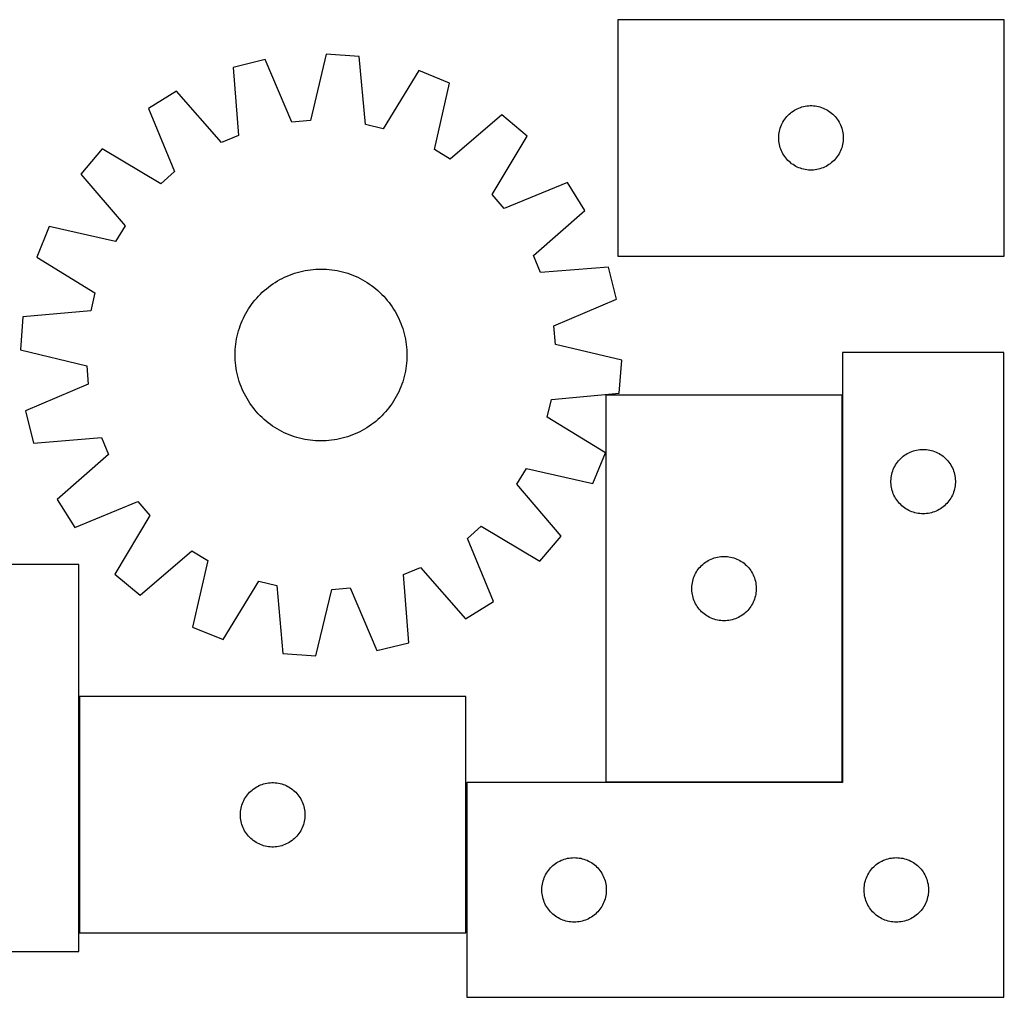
# Model space of a CAD drawing. Header units: millimetres. Extents: x 7 to 1489, y 7 to 462.
# Tile 4 of 5: x 724 to 1182, y 7 to 462. Entities that reach past the tile are written whole.
import ezdxf

# ---------------------------------------------------------------- set-up
doc = ezdxf.new("R2010")
doc.units = ezdxf.units.MM
doc.layers.add('COMMON', color=5, linetype='CONTINUOUS', true_color=0x0000ff)
doc.layers.add('CUT', color=7, linetype='CONTINUOUS', true_color=0x000000)

msp = doc.modelspace()

# ---------------------------------------------------------------- linework, layer by layer
at = {"layer": 'COMMON'}
for p, q in [((1107.117527, 106.908261), (1107.117527, 286.908261)), ((751.782929, 146.635077), (751.782929, 36.635077)), ((997.017526, 106.80826), (1107.017526, 106.80826))]:
    msp.add_line(p, q, dxfattribs=at)
at = {"layer": 'CUT'}
for p, q in [((1182.498178, 461.647768), (1002.498178, 461.647768)), ((1002.498178, 461.647768), (1002.498178, 351.647768)), ((1182.498178, 351.647768), (1182.498178, 461.647768)), ((866.817665, 445.579657), (859.425895, 414.68732)), ((882.163561, 444.468788), (866.817665, 445.579657)), ((838.381409, 443.16198), (823.443317, 439.476337)), ((850.882374, 413.960942), (838.381409, 443.16198)), ((885.029068, 412.833939), (882.163561, 444.468788)), ((823.443317, 439.476337), (825.959583, 407.811796)), ((909.955151, 437.980849), (893.378902, 410.884673)), ((924.206687, 432.182206), (909.955151, 437.980849)), ((917.156241, 401.210187), (924.206687, 432.182206)), ((797.145934, 428.389703), (784.07789, 420.268325)), ((818.058675, 404.480877), (797.145934, 428.389703)), ((784.07789, 420.268325), (796.255883, 390.931126)), ((948.633176, 417.423736), (924.495049, 396.776084)), ((960.395314, 407.504933), (948.633176, 417.423736)), ((1081.755895, 417.11693), (1082.309078, 417.656049)), ((1082.309078, 417.656049), (1082.88928, 418.165975)), ((1082.88928, 418.165975), (1083.494964, 418.645357)), ((1083.494964, 418.645357), (1084.124522, 419.092923)), ((1084.124522, 419.092923), (1084.776286, 419.507488)), ((1084.776286, 419.507488), (1085.448527, 419.88795)), ((1085.448527, 419.88795), (1086.139462, 420.233302)), ((1086.139462, 420.233302), (1086.84726, 420.542628)), ((1086.84726, 420.542628), (1087.570042, 420.815107)), ((1087.570042, 420.815107), (1088.305894, 421.050016)), ((1088.305894, 421.050016), (1089.052862, 421.246734)), ((1089.052862, 421.246734), (1089.808967, 421.404737)), ((1089.808967, 421.404737), (1090.572203, 421.523608)), ((1090.572203, 421.523608), (1091.340546, 421.603031)), ((1091.340546, 421.603031), (1092.111959, 421.642795)), ((1092.111959, 421.642795), (1092.884397, 421.642795)), ((1092.884397, 421.642795), (1093.65581, 421.603031)), ((1093.65581, 421.603031), (1094.424153, 421.523608)), ((1094.424153, 421.523608), (1095.18739, 421.404737)), ((1095.18739, 421.404737), (1095.943494, 421.246734)), ((1095.943494, 421.246734), (1096.690463, 421.050016)), ((1096.690463, 421.050016), (1097.426314, 420.815107)), ((1097.426314, 420.815107), (1098.149097, 420.542628)), ((1098.149097, 420.542628), (1098.856894, 420.233302)), ((1098.856894, 420.233302), (1099.547829, 419.88795)), ((1099.547829, 419.88795), (1100.22007, 419.507488)), ((1100.22007, 419.507488), (1100.871834, 419.092923)), ((1100.871834, 419.092923), (1101.501392, 418.645357)), ((1101.501392, 418.645357), (1102.107076, 418.165975)), ((1102.107076, 418.165975), (1102.687278, 417.656049)), ((1102.687278, 417.656049), (1103.240461, 417.11693)), ((859.425895, 414.68732), (850.882374, 413.960942)), ((893.378902, 410.884673), (885.029068, 412.833939)), ((1078.462426, 411.939049), (1078.753425, 412.654577)), ((1078.753425, 412.654577), (1079.080872, 413.354175)), ((1079.080872, 413.354175), (1079.4439, 414.035989)), ((1079.4439, 414.035989), (1079.841545, 414.698211)), ((1079.841545, 414.698211), (1080.272753, 415.339085)), ((1080.272753, 415.339085), (1080.736381, 415.95691)), ((1080.736381, 415.95691), (1081.231199, 416.55005)), ((1081.231199, 416.55005), (1081.755895, 417.11693)), ((1103.240461, 417.11693), (1103.765157, 416.55005)), ((1103.765157, 416.55005), (1104.259975, 415.95691)), ((1104.259975, 415.95691), (1104.723603, 415.339085)), ((1104.723603, 415.339085), (1105.154812, 414.698211)), ((1105.154812, 414.698211), (1105.552457, 414.035989)), ((1105.552457, 414.035989), (1105.915484, 413.354175)), ((1105.915484, 413.354175), (1106.242932, 412.654577)), ((1106.242932, 412.654577), (1106.53393, 411.939049)), ((1077.518067, 407.419949), (1077.57768, 408.190083)), ((1077.57768, 408.190083), (1077.67686, 408.956127)), ((1077.67686, 408.956127), (1077.815343, 409.716049)), ((1077.815343, 409.716049), (1077.992762, 410.467835)), ((1077.992762, 410.467835), (1078.208647, 411.209491)), ((1078.208647, 411.209491), (1078.462426, 411.939049)), ((1106.53393, 411.939049), (1106.787709, 411.209491)), ((1106.787709, 411.209491), (1107.003594, 410.467835)), ((1107.003594, 410.467835), (1107.181013, 409.716049)), ((1107.181013, 409.716049), (1107.319497, 408.956127)), ((1107.319497, 408.956127), (1107.418676, 408.190083)), ((1107.418676, 408.190083), (1107.47829, 407.419949)), ((825.959583, 407.811796), (818.058675, 404.480877)), ((944.119061, 380.2275), (960.395314, 407.504933)), ((1077.498178, 406.647768), (1077.518067, 407.419949)), ((1077.518067, 405.875587), (1077.498178, 406.647768)), ((1077.57768, 405.105453), (1077.518067, 405.875587)), ((1077.67686, 404.339409), (1077.57768, 405.105453)), ((1077.815343, 403.579487), (1077.67686, 404.339409)), ((1077.992762, 402.827701), (1077.815343, 403.579487)), ((1107.181013, 403.579487), (1107.003594, 402.827701)), ((1107.319497, 404.339409), (1107.181013, 403.579487)), ((1107.418676, 405.105453), (1107.319497, 404.339409)), ((1107.47829, 405.875587), (1107.418676, 405.105453)), ((1107.47829, 407.419949), (1107.498178, 406.647768)), ((1107.498178, 406.647768), (1107.47829, 405.875587)), ((762.493551, 401.597971), (752.574747, 389.835833)), ((789.770984, 385.321718), (762.493551, 401.597971)), ((924.495049, 396.776084), (917.156241, 401.210187)), ((1078.208647, 402.086046), (1077.992762, 402.827701)), ((1078.462426, 401.356487), (1078.208647, 402.086046)), ((1078.753425, 400.64096), (1078.462426, 401.356487)), ((1079.080872, 399.941361), (1078.753425, 400.64096)), ((1079.4439, 399.259547), (1079.080872, 399.941361)), ((1079.841545, 398.597325), (1079.4439, 399.259547)), ((1105.552457, 399.259547), (1105.154812, 398.597325)), ((1105.915484, 399.941361), (1105.552457, 399.259547)), ((1106.242932, 400.64096), (1105.915484, 399.941361)), ((1106.53393, 401.356487), (1106.242932, 400.64096)), ((1106.787709, 402.086046), (1106.53393, 401.356487)), ((1107.003594, 402.827701), (1106.787709, 402.086046)), ((1080.272753, 397.956452), (1079.841545, 398.597325)), ((1080.736381, 397.338626), (1080.272753, 397.956452)), ((1081.231199, 396.745486), (1080.736381, 397.338626)), ((1081.755895, 396.178606), (1081.231199, 396.745486)), ((1082.309078, 395.639488), (1081.755895, 396.178606)), ((1082.88928, 395.129561), (1082.309078, 395.639488)), ((1083.494964, 394.650179), (1082.88928, 395.129561)), ((1084.124522, 394.202613), (1083.494964, 394.650179)), ((1101.501392, 394.650179), (1100.871834, 394.202613)), ((1102.107076, 395.129561), (1101.501392, 394.650179)), ((1102.687278, 395.639488), (1102.107076, 395.129561)), ((1103.240461, 396.178606), (1102.687278, 395.639488)), ((1103.765157, 396.745486), (1103.240461, 396.178606)), ((1104.259975, 397.338626), (1103.765157, 396.745486)), ((1104.723603, 397.956452), (1104.259975, 397.338626)), ((1105.154812, 398.597325), (1104.723603, 397.956452)), ((752.574747, 389.835833), (773.222399, 365.697706)), ((796.255883, 390.931126), (789.770984, 385.321718)), ((1084.776286, 393.788049), (1084.124522, 394.202613)), ((1085.448527, 393.407586), (1084.776286, 393.788049)), ((1086.139462, 393.062234), (1085.448527, 393.407586)), ((1086.84726, 392.752909), (1086.139462, 393.062234)), ((1087.570042, 392.48043), (1086.84726, 392.752909)), ((1088.305894, 392.24552), (1087.570042, 392.48043)), ((1089.052862, 392.048802), (1088.305894, 392.24552)), ((1089.808967, 391.890799), (1089.052862, 392.048802)), ((1090.572203, 391.771928), (1089.808967, 391.890799)), ((1091.340546, 391.692505), (1090.572203, 391.771928)), ((1092.111959, 391.652741), (1091.340546, 391.692505)), ((1092.884397, 391.652741), (1092.111959, 391.652741)), ((1093.65581, 391.692505), (1092.884397, 391.652741)), ((1094.424153, 391.771928), (1093.65581, 391.692505)), ((1095.18739, 391.890799), (1094.424153, 391.771928)), ((1095.943494, 392.048802), (1095.18739, 391.890799)), ((1096.690463, 392.24552), (1095.943494, 392.048802)), ((1097.426314, 392.48043), (1096.690463, 392.24552)), ((1098.149097, 392.752909), (1097.426314, 392.48043)), ((1098.856894, 393.062234), (1098.149097, 392.752909)), ((1099.547829, 393.407586), (1098.856894, 393.062234)), ((1100.22007, 393.788049), (1099.547829, 393.407586)), ((1100.871834, 394.202613), (1100.22007, 393.788049)), ((979.065668, 385.920593), (949.728469, 373.742601)), ((987.187047, 372.85255), (979.065668, 385.920593)), ((949.728469, 373.742601), (944.119061, 380.2275)), ((963.27822, 351.939808), (987.187047, 372.85255)), ((737.816277, 365.409344), (732.017635, 351.157807)), ((768.788296, 358.358898), (737.816277, 365.409344)), ((773.222399, 365.697706), (768.788296, 358.358898)), ((732.017635, 351.157807), (759.113811, 334.581559)), ((966.60914, 344.038901), (963.27822, 351.939808)), ((1002.498178, 351.647768), (1182.498178, 351.647768)), ((852.097235, 343.662274), (853.298852, 344.029867)), ((853.298852, 344.029867), (854.511422, 344.359534)), ((854.511422, 344.359534), (855.733749, 344.650951)), ((855.733749, 344.650951), (856.964626, 344.90383)), ((856.964626, 344.90383), (858.202839, 345.117922)), ((858.202839, 345.117922), (859.447166, 345.293014)), ((859.447166, 345.293014), (860.696379, 345.428935)), ((860.696379, 345.428935), (861.949245, 345.52555)), ((861.949245, 345.52555), (863.204527, 345.582764)), ((863.204527, 345.582764), (864.460987, 345.60052)), ((864.460987, 345.60052), (865.717384, 345.578802)), ((865.717384, 345.578802), (866.97248, 345.517629)), ((866.97248, 345.517629), (868.225035, 345.417064)), ((868.225035, 345.417064), (869.473813, 345.277204)), ((869.473813, 345.277204), (870.717581, 345.098188)), ((870.717581, 345.098188), (871.955113, 344.880193)), ((871.955113, 344.880193), (873.185187, 344.623433)), ((873.185187, 344.623433), (874.406588, 344.328163)), ((874.406588, 344.328163), (875.618113, 343.994673)), ((875.618113, 343.994673), (876.818564, 343.623293)), ((998.273681, 346.555166), (966.60914, 344.038901)), ((1001.959323, 331.617075), (998.273681, 346.555166)), ((841.966773, 338.719205), (843.018123, 339.407442)), ((843.018123, 339.407442), (844.090572, 340.062316)), ((844.090572, 340.062316), (845.183062, 340.68318)), ((845.183062, 340.68318), (846.294515, 341.269422)), ((846.294515, 341.269422), (847.423833, 341.820463)), ((847.423833, 341.820463), (848.569903, 342.335759)), ((848.569903, 342.335759), (849.731594, 342.814802)), ((849.731594, 342.814802), (850.907758, 343.25712)), ((850.907758, 343.25712), (852.097235, 343.662274)), ((876.818564, 343.623293), (878.006758, 343.214389)), ((878.006758, 343.214389), (879.181521, 342.768365)), ((879.181521, 342.768365), (880.341695, 342.28566)), ((880.341695, 342.28566), (881.486134, 341.766752)), ((881.486134, 341.766752), (882.61371, 341.212152)), ((882.61371, 341.212152), (883.723308, 340.622408)), ((883.723308, 340.622408), (884.813835, 339.998101)), ((884.813835, 339.998101), (885.884213, 339.339849)), ((885.884213, 339.339849), (886.933387, 338.6483)), ((836.158277, 333.929406), (837.062042, 334.802456)), ((837.062042, 334.802456), (837.992784, 335.646687)), ((837.992784, 335.646687), (838.949584, 336.461266)), ((838.949584, 336.461266), (839.931499, 337.24539)), ((839.931499, 337.24539), (840.93756, 337.998283)), ((840.93756, 337.998283), (841.966773, 338.719205)), ((886.933387, 338.6483), (887.960322, 337.924136)), ((887.960322, 337.924136), (888.964003, 337.168073)), ((888.964003, 337.168073), (889.94344, 336.380857)), ((889.94344, 336.380857), (890.897667, 335.563264)), ((890.897667, 335.563264), (891.825742, 334.716102)), ((891.825742, 334.716102), (892.726749, 333.840207)), ((759.113811, 334.581559), (757.164544, 326.231725)), ((832.074347, 329.162979), (832.83041, 330.16666)), ((832.83041, 330.16666), (833.617626, 331.146097)), ((833.617626, 331.146097), (834.435219, 332.100324)), ((834.435219, 332.100324), (835.282381, 333.028399)), ((835.282381, 333.028399), (836.158277, 333.929406)), ((892.726749, 333.840207), (893.599799, 332.936442)), ((893.599799, 332.936442), (894.44403, 332.0057)), ((894.44403, 332.0057), (895.258609, 331.048899)), ((895.258609, 331.048899), (896.042733, 330.066984)), ((896.042733, 330.066984), (896.795626, 329.060924)), ((972.758285, 319.11611), (1001.959323, 331.617075)), ((757.164544, 326.231725), (725.529696, 323.366218)), ((829.376076, 324.925965), (830.000382, 326.016492)), ((830.000382, 326.016492), (830.658635, 327.08687)), ((830.658635, 327.08687), (831.350184, 328.136044)), ((831.350184, 328.136044), (832.074347, 329.162979)), ((896.795626, 329.060924), (897.516548, 328.031711)), ((897.516548, 328.031711), (898.204785, 326.980361)), ((898.204785, 326.980361), (898.859659, 325.907912)), ((898.859659, 325.907912), (899.480523, 324.815422)), ((725.529696, 323.366218), (724.418826, 308.020322)), ((827.230119, 320.384178), (827.712823, 321.544352)), ((827.712823, 321.544352), (828.231732, 322.688791)), ((828.231732, 322.688791), (828.786331, 323.816367)), ((828.786331, 323.816367), (829.376076, 324.925965)), ((899.480523, 324.815422), (900.066765, 323.703969)), ((900.066765, 323.703969), (900.617806, 322.57465)), ((900.617806, 322.57465), (901.133102, 321.42858)), ((901.133102, 321.42858), (901.612145, 320.26689)), ((825.670321, 315.609245), (826.003811, 316.82077)), ((826.003811, 316.82077), (826.375191, 318.021221)), ((826.375191, 318.021221), (826.784095, 319.209415)), ((826.784095, 319.209415), (827.230119, 320.384178)), ((901.612145, 320.26689), (902.054463, 319.090726)), ((902.054463, 319.090726), (902.459617, 317.901248)), ((902.459617, 317.901248), (902.82721, 316.699632)), ((902.82721, 316.699632), (903.156877, 315.487061)), ((973.484663, 310.572589), (972.758285, 319.11611)), ((824.72128, 310.676469), (824.900296, 311.920238)), ((824.900296, 311.920238), (825.118291, 313.15777)), ((825.118291, 313.15777), (825.37505, 314.387843)), ((825.37505, 314.387843), (825.670321, 315.609245)), ((903.156877, 315.487061), (903.448294, 314.264735)), ((903.448294, 314.264735), (903.701173, 313.033857)), ((903.701173, 313.033857), (903.915265, 311.795644)), ((903.915265, 311.795644), (904.090357, 310.551317)), ((724.418826, 308.020322), (755.311163, 300.628552)), ((824.419682, 306.920041), (824.480854, 308.175137)), ((824.480854, 308.175137), (824.58142, 309.427692)), ((824.58142, 309.427692), (824.72128, 310.676469)), ((904.090357, 310.551317), (904.226278, 309.302105)), ((904.226278, 309.302105), (904.322893, 308.049239)), ((904.322893, 308.049239), (904.380107, 306.793957)), ((1004.377, 303.180819), (973.484663, 310.572589)), ((824.397963, 305.663644), (824.419682, 306.920041)), ((824.415719, 304.407184), (824.397963, 305.663644)), ((824.472933, 303.151902), (824.415719, 304.407184)), ((824.569548, 301.899036), (824.472933, 303.151902)), ((904.314972, 303.026004), (904.214407, 301.773449)), ((904.376145, 304.281099), (904.314972, 303.026004)), ((904.397864, 305.537497), (904.376145, 304.281099)), ((904.380107, 306.793957), (904.397864, 305.537497)), ((1003.266131, 287.834923), (1004.377, 303.180819)), ((1182.217527, 306.70826), (1107.217527, 306.70826)), ((1107.217527, 306.70826), (1107.217527, 106.70826)), ((1182.217527, 6.70826), (1182.217527, 306.70826)), ((755.311163, 300.628552), (756.037541, 292.085031)), ((824.705469, 300.649823), (824.569548, 301.899036)), ((824.880562, 299.405496), (824.705469, 300.649823)), ((825.094653, 298.167283), (824.880562, 299.405496)), ((825.347532, 296.936406), (825.094653, 298.167283)), ((903.677536, 298.043371), (903.420776, 296.813297)), ((903.895531, 299.280902), (903.677536, 298.043371)), ((904.074547, 300.524671), (903.895531, 299.280902)), ((904.214407, 301.773449), (904.074547, 300.524671)), ((825.638949, 295.714079), (825.347532, 296.936406)), ((825.968617, 294.501509), (825.638949, 295.714079)), ((826.336209, 293.299892), (825.968617, 294.501509)), ((902.792016, 294.380371), (902.420636, 293.179919)), ((903.125506, 295.591895), (902.792016, 294.380371)), ((903.420776, 296.813297), (903.125506, 295.591895)), ((756.037541, 292.085031), (726.836503, 279.584066)), ((826.741364, 292.110415), (826.336209, 293.299892)), ((827.183681, 290.934251), (826.741364, 292.110415)), ((827.662724, 289.77256), (827.183681, 290.934251)), ((828.178021, 288.62649), (827.662724, 289.77256)), ((901.083003, 289.656788), (900.564095, 288.512349)), ((901.565708, 290.816962), (901.083003, 289.656788)), ((902.011732, 291.991726), (901.565708, 290.816962)), ((902.420636, 293.179919), (902.011732, 291.991726)), ((828.729062, 287.497172), (828.178021, 288.62649)), ((829.315304, 286.385719), (828.729062, 287.497172)), ((829.936168, 285.293229), (829.315304, 286.385719)), ((830.591042, 284.22078), (829.936168, 285.293229)), ((831.279279, 283.16943), (830.591042, 284.22078)), ((898.795445, 285.184649), (898.137192, 284.11427)), ((899.419751, 286.275176), (898.795445, 285.184649)), ((900.009495, 287.384774), (899.419751, 286.275176)), ((900.564095, 288.512349), (900.009495, 287.384774)), ((969.682016, 276.619581), (971.631282, 284.969415)), ((971.631282, 284.969415), (1003.266131, 287.834923)), ((997.017526, 286.908261), (997.017526, 106.908261)), ((1107.017526, 286.908261), (997.017526, 286.908261)), ((1107.017526, 106.908261), (1107.017526, 286.908261)), ((832.0002, 282.140217), (831.279279, 283.16943)), ((832.753094, 281.134156), (832.0002, 282.140217)), ((833.537217, 280.152241), (832.753094, 281.134156)), ((834.351797, 279.195441), (833.537217, 280.152241)), ((895.1782, 280.055043), (894.360608, 279.100816)), ((895.965416, 281.034481), (895.1782, 280.055043)), ((896.721479, 282.038162), (895.965416, 281.034481)), ((897.445643, 283.065096), (896.721479, 282.038162)), ((898.137192, 284.11427), (897.445643, 283.065096)), ((726.836503, 279.584066), (730.522146, 264.645974)), ((835.196028, 278.264699), (834.351797, 279.195441)), ((836.069078, 277.360934), (835.196028, 278.264699)), ((836.970085, 276.485038), (836.069078, 277.360934)), ((837.898159, 275.637876), (836.970085, 276.485038)), ((838.852386, 274.820283), (837.898159, 275.637876)), ((890.803043, 275.554453), (889.846242, 274.739874)), ((891.733785, 276.398685), (890.803043, 275.554453)), ((892.63755, 277.271734), (891.733785, 276.398685)), ((893.513445, 278.172741), (892.63755, 277.271734)), ((894.360608, 279.100816), (893.513445, 278.172741)), ((996.778192, 260.043333), (969.682016, 276.619581)), ((839.831824, 274.033067), (838.852386, 274.820283)), ((840.835505, 273.277004), (839.831824, 274.033067)), ((841.862439, 272.552841), (840.835505, 273.277004)), ((842.911613, 271.861292), (841.862439, 272.552841)), ((843.981992, 271.203039), (842.911613, 271.861292)), ((845.072519, 270.578732), (843.981992, 271.203039)), ((846.182117, 269.988988), (845.072519, 270.578732)), ((883.612765, 270.517961), (882.501312, 269.931719)), ((884.705255, 271.138825), (883.612765, 270.517961)), ((885.777704, 271.793699), (884.705255, 271.138825)), ((886.829054, 272.481936), (885.777704, 271.793699)), ((887.858267, 273.202857), (886.829054, 272.481936)), ((888.864327, 273.955751), (887.858267, 273.202857)), ((889.846242, 274.739874), (888.864327, 273.955751)), ((730.522146, 264.645974), (762.186687, 267.16224)), ((762.186687, 267.16224), (765.517607, 259.261332)), ((847.309692, 269.434388), (846.182117, 269.988988)), ((848.454131, 268.91548), (847.309692, 269.434388)), ((849.614305, 268.432776), (848.454131, 268.91548)), ((850.789069, 267.986752), (849.614305, 268.432776)), ((851.977262, 267.577848), (850.789069, 267.986752)), ((853.177714, 267.206467), (851.977262, 267.577848)), ((854.389238, 266.872978), (853.177714, 267.206467)), ((855.61064, 266.577707), (854.389238, 266.872978)), ((856.840714, 266.320948), (855.61064, 266.577707)), ((858.078246, 266.102953), (856.840714, 266.320948)), ((859.322014, 265.923937), (858.078246, 266.102953)), ((860.570792, 265.784077), (859.322014, 265.923937)), ((869.34866, 265.908126), (868.099448, 265.772205)), ((870.592987, 266.083219), (869.34866, 265.908126)), ((871.8312, 266.29731), (870.592987, 266.083219)), ((873.062078, 266.550189), (871.8312, 266.29731)), ((874.284405, 266.841606), (873.062078, 266.550189)), ((875.496975, 267.171274), (874.284405, 266.841606)), ((876.698591, 267.538866), (875.496975, 267.171274)), ((877.888069, 267.944021), (876.698591, 267.538866)), ((879.064233, 268.386338), (877.888069, 267.944021)), ((880.225923, 268.865381), (879.064233, 268.386338)), ((881.371993, 269.380678), (880.225923, 268.865381)), ((882.501312, 269.931719), (881.371993, 269.380678)), ((861.823347, 265.683511), (860.570792, 265.784077)), ((863.078442, 265.622339), (861.823347, 265.683511)), ((864.33484, 265.60062), (863.078442, 265.622339)), ((865.5913, 265.618376), (864.33484, 265.60062)), ((866.846582, 265.67559), (865.5913, 265.618376)), ((868.099448, 265.772205), (866.846582, 265.67559)), ((1140.897461, 261.213676), (1141.649246, 261.391096)), ((1141.649246, 261.391096), (1142.409169, 261.529579)), ((1142.409169, 261.529579), (1143.175212, 261.628758)), ((1143.175212, 261.628758), (1143.945346, 261.688372)), ((1143.945346, 261.688372), (1144.717527, 261.70826)), ((1144.717527, 261.70826), (1145.489709, 261.688372)), ((1145.489709, 261.688372), (1146.259842, 261.628758)), ((1146.259842, 261.628758), (1147.025886, 261.529579)), ((1147.025886, 261.529579), (1147.785808, 261.391096)), ((1147.785808, 261.391096), (1148.537594, 261.213676)), ((765.517607, 259.261332), (741.60878, 238.348591)), ((990.979549, 245.791796), (996.778192, 260.043333)), ((1133.199321, 256.317158), (1133.709247, 256.89736)), ((1133.709247, 256.89736), (1134.248365, 257.450543)), ((1134.248365, 257.450543), (1134.815245, 257.975239)), ((1134.815245, 257.975239), (1135.408385, 258.470057)), ((1135.408385, 258.470057), (1136.026211, 258.933685)), ((1136.026211, 258.933685), (1136.667084, 259.364894)), ((1136.667084, 259.364894), (1137.329306, 259.762539)), ((1137.329306, 259.762539), (1138.01112, 260.125567)), ((1138.01112, 260.125567), (1138.710719, 260.453014)), ((1138.710719, 260.453014), (1139.426246, 260.744013)), ((1139.426246, 260.744013), (1140.155805, 260.997791)), ((1140.155805, 260.997791), (1140.897461, 261.213676)), ((1148.537594, 261.213676), (1149.27925, 260.997791)), ((1149.27925, 260.997791), (1150.008809, 260.744013)), ((1150.008809, 260.744013), (1150.724336, 260.453014)), ((1150.724336, 260.453014), (1151.423934, 260.125567)), ((1151.423934, 260.125567), (1152.105748, 259.762539)), ((1152.105748, 259.762539), (1152.76797, 259.364894)), ((1152.76797, 259.364894), (1153.408844, 258.933685)), ((1153.408844, 258.933685), (1154.02667, 258.470057)), ((1154.02667, 258.470057), (1154.619809, 257.975239)), ((1154.619809, 257.975239), (1155.18669, 257.450543)), ((1155.18669, 257.450543), (1155.725808, 256.89736)), ((1155.725808, 256.89736), (1156.235734, 256.317158)), ((955.573427, 245.503435), (960.00753, 252.842243)), ((960.00753, 252.842243), (990.979549, 245.791796)), ((1130.550189, 251.636396), (1130.822668, 252.359179)), ((1130.822668, 252.359179), (1131.131993, 253.066976)), ((1131.131993, 253.066976), (1131.477345, 253.757911)), ((1131.477345, 253.757911), (1131.857808, 254.430152)), ((1131.857808, 254.430152), (1132.272372, 255.081916)), ((1132.272372, 255.081916), (1132.719939, 255.711475)), ((1132.719939, 255.711475), (1133.199321, 256.317158)), ((1156.235734, 256.317158), (1156.715116, 255.711475)), ((1156.715116, 255.711475), (1157.162683, 255.081916)), ((1157.162683, 255.081916), (1157.577247, 254.430152)), ((1157.577247, 254.430152), (1157.957709, 253.757911)), ((1157.957709, 253.757911), (1158.303061, 253.066976)), ((1158.303061, 253.066976), (1158.612387, 252.359179)), ((1158.612387, 252.359179), (1158.884866, 251.636396)), ((1129.7225, 247.094479), (1129.762264, 247.865892)), ((1129.762264, 247.865892), (1129.841687, 248.634236)), ((1129.841687, 248.634236), (1129.960558, 249.397472)), ((1129.960558, 249.397472), (1130.118562, 250.153576)), ((1130.118562, 250.153576), (1130.315279, 250.900545)), ((1130.315279, 250.900545), (1130.550189, 251.636396)), ((1158.884866, 251.636396), (1159.119775, 250.900545)), ((1159.119775, 250.900545), (1159.316493, 250.153576)), ((1159.316493, 250.153576), (1159.474497, 249.397472)), ((1159.474497, 249.397472), (1159.593367, 248.634236)), ((1159.593367, 248.634236), (1159.67279, 247.865892)), ((1159.67279, 247.865892), (1159.712554, 247.094479)), ((976.221079, 221.365307), (955.573427, 245.503435)), ((1129.7225, 246.322042), (1129.7225, 247.094479)), ((1129.762264, 245.550628), (1129.7225, 246.322042)), ((1129.841687, 244.782285), (1129.762264, 245.550628)), ((1129.960558, 244.019049), (1129.841687, 244.782285)), ((1130.118562, 243.262944), (1129.960558, 244.019049)), ((1130.315279, 242.515976), (1130.118562, 243.262944)), ((1159.316493, 243.262944), (1159.119775, 242.515976)), ((1159.474497, 244.019049), (1159.316493, 243.262944)), ((1159.593367, 244.782285), (1159.474497, 244.019049)), ((1159.67279, 245.550628), (1159.593367, 244.782285)), ((1159.712554, 246.322042), (1159.67279, 245.550628)), ((1159.712554, 247.094479), (1159.712554, 246.322042)), ((1130.550189, 241.780125), (1130.315279, 242.515976)), ((1130.822668, 241.057342), (1130.550189, 241.780125)), ((1131.131993, 240.349544), (1130.822668, 241.057342)), ((1131.477345, 239.658609), (1131.131993, 240.349544)), ((1131.857808, 238.986368), (1131.477345, 239.658609)), ((1132.272372, 238.334605), (1131.857808, 238.986368)), ((1157.577247, 238.986368), (1157.162683, 238.334605)), ((1157.957709, 239.658609), (1157.577247, 238.986368)), ((1158.303061, 240.349544), (1157.957709, 239.658609)), ((1158.612387, 241.057342), (1158.303061, 240.349544)), ((1158.884866, 241.780125), (1158.612387, 241.057342)), ((1159.119775, 242.515976), (1158.884866, 241.780125)), ((741.60878, 238.348591), (749.730159, 225.280547)), ((749.730159, 225.280547), (779.067358, 237.45854)), ((779.067358, 237.45854), (784.676766, 230.973641)), ((1132.719939, 237.705046), (1132.272372, 238.334605)), ((1133.199321, 237.099363), (1132.719939, 237.705046)), ((1133.709247, 236.51916), (1133.199321, 237.099363)), ((1134.248365, 235.965978), (1133.709247, 236.51916)), ((1134.815245, 235.441281), (1134.248365, 235.965978)), ((1135.408385, 234.946463), (1134.815245, 235.441281)), ((1136.026211, 234.482835), (1135.408385, 234.946463)), ((1136.667084, 234.051627), (1136.026211, 234.482835)), ((1137.329306, 233.653982), (1136.667084, 234.051627)), ((1152.76797, 234.051627), (1152.105748, 233.653982)), ((1153.408844, 234.482835), (1152.76797, 234.051627)), ((1154.02667, 234.946463), (1153.408844, 234.482835)), ((1154.619809, 235.441281), (1154.02667, 234.946463)), ((1155.18669, 235.965978), (1154.619809, 235.441281)), ((1155.725808, 236.51916), (1155.18669, 235.965978)), ((1156.235734, 237.099363), (1155.725808, 236.51916)), ((1156.715116, 237.705046), (1156.235734, 237.099363)), ((1157.162683, 238.334605), (1156.715116, 237.705046)), ((784.676766, 230.973641), (768.400513, 203.696208)), ((1138.01112, 233.290954), (1137.329306, 233.653982)), ((1138.710719, 232.963507), (1138.01112, 233.290954)), ((1139.426246, 232.672508), (1138.710719, 232.963507)), ((1140.155805, 232.41873), (1139.426246, 232.672508)), ((1140.897461, 232.202844), (1140.155805, 232.41873)), ((1141.649246, 232.025425), (1140.897461, 232.202844)), ((1142.409169, 231.886942), (1141.649246, 232.025425)), ((1143.175212, 231.787762), (1142.409169, 231.886942)), ((1143.945346, 231.728149), (1143.175212, 231.787762)), ((1144.717527, 231.70826), (1143.945346, 231.728149)), ((1145.489709, 231.728149), (1144.717527, 231.70826)), ((1146.259842, 231.787762), (1145.489709, 231.728149)), ((1147.025886, 231.886942), (1146.259842, 231.787762)), ((1147.785808, 232.025425), (1147.025886, 231.886942)), ((1148.537594, 232.202844), (1147.785808, 232.025425)), ((1149.27925, 232.41873), (1148.537594, 232.202844)), ((1150.008809, 232.672508), (1149.27925, 232.41873)), ((1150.724336, 232.963507), (1150.008809, 232.672508)), ((1151.423934, 233.290954), (1150.724336, 232.963507)), ((1152.105748, 233.653982), (1151.423934, 233.290954)), ((932.539944, 220.270015), (939.024843, 225.879423)), ((939.024843, 225.879423), (966.302276, 209.60317)), ((944.717936, 190.932816), (932.539944, 220.270015)), ((966.302276, 209.60317), (976.221079, 221.365307)), ((780.16265, 193.777404), (804.300778, 214.425056)), ((804.300778, 214.425056), (811.639586, 209.990953)), ((1046.010718, 210.653015), (1046.726245, 210.944014)), ((1046.726245, 210.944014), (1047.455804, 211.197792)), ((1047.455804, 211.197792), (1048.19746, 211.413677)), ((1048.19746, 211.413677), (1048.949245, 211.591097)), ((1048.949245, 211.591097), (1049.709168, 211.72958)), ((1049.709168, 211.72958), (1050.475211, 211.828759)), ((1050.475211, 211.828759), (1051.245345, 211.888373)), ((1051.245345, 211.888373), (1052.017526, 211.908261)), ((1052.017526, 211.908261), (1052.789708, 211.888373)), ((1052.789708, 211.888373), (1053.559841, 211.828759)), ((1053.559841, 211.828759), (1054.325885, 211.72958)), ((1054.325885, 211.72958), (1055.085807, 211.591097)), ((1055.085807, 211.591097), (1055.837593, 211.413677)), ((1055.837593, 211.413677), (1056.579249, 211.197792)), ((1056.579249, 211.197792), (1057.308808, 210.944014)), ((1057.308808, 210.944014), (1058.024335, 210.653015)), ((751.682929, 208.055966), (641.682929, 208.055966)), ((751.682929, 28.055966), (751.682929, 208.055966)), ((811.639586, 209.990953), (804.58914, 179.018934)), ((902.836244, 203.389344), (910.737151, 206.720264)), ((910.737151, 206.720264), (931.649893, 182.811437)), ((1040.019938, 205.911476), (1040.49932, 206.517159)), ((1040.49932, 206.517159), (1041.009246, 207.097361)), ((1041.009246, 207.097361), (1041.548364, 207.650544)), ((1041.548364, 207.650544), (1042.115244, 208.17524)), ((1042.115244, 208.17524), (1042.708384, 208.670058)), ((1042.708384, 208.670058), (1043.32621, 209.133686)), ((1043.32621, 209.133686), (1043.967083, 209.564895)), ((1043.967083, 209.564895), (1044.629305, 209.96254)), ((1044.629305, 209.96254), (1045.311119, 210.325568)), ((1045.311119, 210.325568), (1046.010718, 210.653015)), ((1058.024335, 210.653015), (1058.723933, 210.325568)), ((1058.723933, 210.325568), (1059.405747, 209.96254)), ((1059.405747, 209.96254), (1060.067969, 209.564895)), ((1060.067969, 209.564895), (1060.708843, 209.133686)), ((1060.708843, 209.133686), (1061.326669, 208.670058)), ((1061.326669, 208.670058), (1061.919808, 208.17524)), ((1061.919808, 208.17524), (1062.486689, 207.650544)), ((1062.486689, 207.650544), (1063.025807, 207.097361)), ((1063.025807, 207.097361), (1063.535733, 206.517159)), ((1063.535733, 206.517159), (1064.015115, 205.911476)), ((768.400513, 203.696208), (780.16265, 193.777404)), ((905.35251, 171.724803), (902.836244, 203.389344)), ((1037.615278, 201.100546), (1037.850188, 201.836397)), ((1037.850188, 201.836397), (1038.122667, 202.55918)), ((1038.122667, 202.55918), (1038.431992, 203.266977)), ((1038.431992, 203.266977), (1038.777344, 203.957912)), ((1038.777344, 203.957912), (1039.157807, 204.630153)), ((1039.157807, 204.630153), (1039.572371, 205.281917)), ((1039.572371, 205.281917), (1040.019938, 205.911476)), ((1064.015115, 205.911476), (1064.462682, 205.281917)), ((1064.462682, 205.281917), (1064.877246, 204.630153)), ((1064.877246, 204.630153), (1065.257708, 203.957912)), ((1065.257708, 203.957912), (1065.60306, 203.266977)), ((1065.60306, 203.266977), (1065.912386, 202.55918)), ((1065.912386, 202.55918), (1066.184865, 201.836397)), ((1066.184865, 201.836397), (1066.419774, 201.100546)), ((818.840676, 173.220292), (835.416924, 200.316468)), ((835.416924, 200.316468), (843.766759, 198.367201)), ((843.766759, 198.367201), (846.632266, 166.732353)), ((869.369932, 196.51382), (877.913453, 197.240198)), ((877.913453, 197.240198), (890.414418, 168.03916)), ((1037.022499, 197.29448), (1037.062263, 198.065893)), ((1037.022499, 196.522043), (1037.022499, 197.29448)), ((1037.062263, 198.065893), (1037.141686, 198.834237)), ((1037.141686, 198.834237), (1037.260557, 199.597473)), ((1037.260557, 199.597473), (1037.418561, 200.353577)), ((1037.418561, 200.353577), (1037.615278, 201.100546)), ((1066.419774, 201.100546), (1066.616492, 200.353577)), ((1066.616492, 200.353577), (1066.774496, 199.597473)), ((1066.774496, 199.597473), (1066.893366, 198.834237)), ((1066.893366, 198.834237), (1066.972789, 198.065893)), ((1066.972789, 198.065893), (1067.012553, 197.29448)), ((1067.012553, 197.29448), (1067.012553, 196.522043)), ((861.978162, 165.621483), (869.369932, 196.51382)), ((1037.062263, 195.750629), (1037.022499, 196.522043)), ((1037.141686, 194.982286), (1037.062263, 195.750629)), ((1037.260557, 194.21905), (1037.141686, 194.982286)), ((1037.418561, 193.462945), (1037.260557, 194.21905)), ((1037.615278, 192.715977), (1037.418561, 193.462945)), ((1037.850188, 191.980126), (1037.615278, 192.715977)), ((1066.419774, 192.715977), (1066.184865, 191.980126)), ((1066.616492, 193.462945), (1066.419774, 192.715977)), ((1066.774496, 194.21905), (1066.616492, 193.462945)), ((1066.893366, 194.982286), (1066.774496, 194.21905)), ((1066.972789, 195.750629), (1066.893366, 194.982286)), ((1067.012553, 196.522043), (1066.972789, 195.750629)), ((931.649893, 182.811437), (944.717936, 190.932816)), ((1038.122667, 191.257343), (1037.850188, 191.980126)), ((1038.431992, 190.549545), (1038.122667, 191.257343)), ((1038.777344, 189.85861), (1038.431992, 190.549545)), ((1039.157807, 189.186369), (1038.777344, 189.85861)), ((1039.572371, 188.534606), (1039.157807, 189.186369)), ((1040.019938, 187.905047), (1039.572371, 188.534606)), ((1064.462682, 188.534606), (1064.015115, 187.905047)), ((1064.877246, 189.186369), (1064.462682, 188.534606)), ((1065.257708, 189.85861), (1064.877246, 189.186369)), ((1065.60306, 190.549545), (1065.257708, 189.85861)), ((1065.912386, 191.257343), (1065.60306, 190.549545)), ((1066.184865, 191.980126), (1065.912386, 191.257343)), ((1040.49932, 187.299364), (1040.019938, 187.905047)), ((1041.009246, 186.719161), (1040.49932, 187.299364)), ((1041.548364, 186.165979), (1041.009246, 186.719161)), ((1042.115244, 185.641282), (1041.548364, 186.165979)), ((1042.708384, 185.146464), (1042.115244, 185.641282)), ((1043.32621, 184.682836), (1042.708384, 185.146464)), ((1043.967083, 184.251628), (1043.32621, 184.682836)), ((1044.629305, 183.853983), (1043.967083, 184.251628)), ((1045.311119, 183.490955), (1044.629305, 183.853983)), ((1046.010718, 183.163508), (1045.311119, 183.490955)), ((1058.723933, 183.490955), (1058.024335, 183.163508)), ((1059.405747, 183.853983), (1058.723933, 183.490955)), ((1060.067969, 184.251628), (1059.405747, 183.853983)), ((1060.708843, 184.682836), (1060.067969, 184.251628)), ((1061.326669, 185.146464), (1060.708843, 184.682836)), ((1061.919808, 185.641282), (1061.326669, 185.146464)), ((1062.486689, 186.165979), (1061.919808, 185.641282)), ((1063.025807, 186.719161), (1062.486689, 186.165979)), ((1063.535733, 187.299364), (1063.025807, 186.719161)), ((1064.015115, 187.905047), (1063.535733, 187.299364)), ((804.58914, 179.018934), (818.840676, 173.220292)), ((1046.726245, 182.872509), (1046.010718, 183.163508)), ((1047.455804, 182.618731), (1046.726245, 182.872509)), ((1048.19746, 182.402845), (1047.455804, 182.618731)), ((1048.949245, 182.225426), (1048.19746, 182.402845)), ((1049.709168, 182.086943), (1048.949245, 182.225426)), ((1050.475211, 181.987763), (1049.709168, 182.086943)), ((1051.245345, 181.92815), (1050.475211, 181.987763)), ((1052.017526, 181.908261), (1051.245345, 181.92815)), ((1052.789708, 181.92815), (1052.017526, 181.908261)), ((1053.559841, 181.987763), (1052.789708, 181.92815)), ((1054.325885, 182.086943), (1053.559841, 181.987763)), ((1055.085807, 182.225426), (1054.325885, 182.086943)), ((1055.837593, 182.402845), (1055.085807, 182.225426)), ((1056.579249, 182.618731), (1055.837593, 182.402845)), ((1057.308808, 182.872509), (1056.579249, 182.618731)), ((1058.024335, 183.163508), (1057.308808, 182.872509)), ((890.414418, 168.03916), (905.35251, 171.724803)), ((846.632266, 166.732353), (861.978162, 165.621483)), ((931.88293, 146.635077), (751.88293, 146.635077)), ((751.88293, 146.635077), (751.88293, 36.635077)), ((931.88293, 36.635077), (931.88293, 146.635077)), ((835.524214, 105.220611), (836.232012, 105.529936)), ((836.232012, 105.529936), (836.954794, 105.802415)), ((836.954794, 105.802415), (837.690646, 106.037325)), ((837.690646, 106.037325), (838.437614, 106.234042)), ((838.437614, 106.234042), (839.193719, 106.392046)), ((839.193719, 106.392046), (839.956955, 106.510917)), ((839.956955, 106.510917), (840.725298, 106.59034)), ((840.725298, 106.59034), (841.496711, 106.630104)), ((841.496711, 106.630104), (842.269149, 106.630104)), ((842.269149, 106.630104), (843.040562, 106.59034)), ((843.040562, 106.59034), (843.808906, 106.510917)), ((843.808906, 106.510917), (844.572142, 106.392046)), ((844.572142, 106.392046), (845.328246, 106.234042)), ((845.328246, 106.234042), (846.075215, 106.037325)), ((846.075215, 106.037325), (846.811066, 105.802415)), ((846.811066, 105.802415), (847.533849, 105.529936)), ((847.533849, 105.529936), (848.241646, 105.220611)), ((1107.217527, 106.70826), (932.217527, 106.70826)), ((932.217527, 106.70826), (932.217527, 6.70826)), ((997.017526, 106.908261), (1107.017526, 106.908261)), ((829.657505, 100.326393), (830.121133, 100.944219)), ((830.121133, 100.944219), (830.615951, 101.537359)), ((830.615951, 101.537359), (831.140647, 102.104239)), ((831.140647, 102.104239), (831.69383, 102.643357)), ((831.69383, 102.643357), (832.274032, 103.153283)), ((832.274032, 103.153283), (832.879716, 103.632665)), ((832.879716, 103.632665), (833.509274, 104.080232)), ((833.509274, 104.080232), (834.161038, 104.494796)), ((834.161038, 104.494796), (834.833279, 104.875259)), ((834.833279, 104.875259), (835.524214, 105.220611)), ((848.241646, 105.220611), (848.932581, 104.875259)), ((848.932581, 104.875259), (849.604822, 104.494796)), ((849.604822, 104.494796), (850.256586, 104.080232)), ((850.256586, 104.080232), (850.886144, 103.632665)), ((850.886144, 103.632665), (851.491828, 103.153283)), ((851.491828, 103.153283), (852.07203, 102.643357)), ((852.07203, 102.643357), (852.625213, 102.104239)), ((852.625213, 102.104239), (853.149909, 101.537359)), ((853.149909, 101.537359), (853.644727, 100.944219)), ((853.644727, 100.944219), (854.108355, 100.326393)), ((827.593399, 96.196799), (827.847178, 96.926358)), ((827.847178, 96.926358), (828.138177, 97.641885)), ((828.138177, 97.641885), (828.465624, 98.341484)), ((828.465624, 98.341484), (828.828652, 99.023298)), ((828.828652, 99.023298), (829.226297, 99.68552)), ((829.226297, 99.68552), (829.657505, 100.326393)), ((854.108355, 100.326393), (854.539564, 99.68552)), ((854.539564, 99.68552), (854.937209, 99.023298)), ((854.937209, 99.023298), (855.300236, 98.341484)), ((855.300236, 98.341484), (855.627684, 97.641885)), ((855.627684, 97.641885), (855.918682, 96.926358)), ((855.918682, 96.926358), (856.172461, 96.196799)), ((826.88293, 91.635077), (826.902819, 92.407258)), ((826.902819, 92.407258), (826.962432, 93.177392)), ((826.962432, 93.177392), (827.061612, 93.943435)), ((827.061612, 93.943435), (827.200095, 94.703358)), ((827.200095, 94.703358), (827.377514, 95.455144)), ((827.377514, 95.455144), (827.593399, 96.196799)), ((856.172461, 96.196799), (856.388346, 95.455144)), ((856.388346, 95.455144), (856.565765, 94.703358)), ((856.565765, 94.703358), (856.704249, 93.943435)), ((856.704249, 93.943435), (856.803428, 93.177392)), ((856.803428, 93.177392), (856.863042, 92.407258)), ((856.863042, 92.407258), (856.88293, 91.635077)), ((826.902819, 90.862895), (826.88293, 91.635077)), ((826.962432, 90.092762), (826.902819, 90.862895)), ((827.061612, 89.326718), (826.962432, 90.092762)), ((827.200095, 88.566796), (827.061612, 89.326718)), ((827.377514, 87.81501), (827.200095, 88.566796)), ((827.593399, 87.073354), (827.377514, 87.81501)), ((856.388346, 87.81501), (856.172461, 87.073354)), ((856.565765, 88.566796), (856.388346, 87.81501)), ((856.704249, 89.326718), (856.565765, 88.566796)), ((856.803428, 90.092762), (856.704249, 89.326718)), ((856.863042, 90.862895), (856.803428, 90.092762)), ((856.88293, 91.635077), (856.863042, 90.862895)), ((827.847178, 86.343795), (827.593399, 87.073354)), ((828.138177, 85.628268), (827.847178, 86.343795)), ((828.465624, 84.92867), (828.138177, 85.628268)), ((828.828652, 84.246856), (828.465624, 84.92867)), ((829.226297, 83.584634), (828.828652, 84.246856)), ((829.657505, 82.94376), (829.226297, 83.584634)), ((830.121133, 82.325934), (829.657505, 82.94376)), ((854.108355, 82.94376), (853.644727, 82.325934)), ((854.539564, 83.584634), (854.108355, 82.94376)), ((854.937209, 84.246856), (854.539564, 83.584634)), ((855.300236, 84.92867), (854.937209, 84.246856)), ((855.627684, 85.628268), (855.300236, 84.92867)), ((855.918682, 86.343795), (855.627684, 85.628268)), ((856.172461, 87.073354), (855.918682, 86.343795)), ((830.615951, 81.732795), (830.121133, 82.325934)), ((831.140647, 81.165914), (830.615951, 81.732795)), ((831.69383, 80.626796), (831.140647, 81.165914)), ((832.274032, 80.11687), (831.69383, 80.626796)), ((832.879716, 79.637488), (832.274032, 80.11687)), ((833.509274, 79.189922), (832.879716, 79.637488)), ((834.161038, 78.775357), (833.509274, 79.189922)), ((834.833279, 78.394895), (834.161038, 78.775357)), ((835.524214, 78.049543), (834.833279, 78.394895)), ((836.232012, 77.740217), (835.524214, 78.049543)), ((848.241646, 78.049543), (847.533849, 77.740217)), ((848.932581, 78.394895), (848.241646, 78.049543)), ((849.604822, 78.775357), (848.932581, 78.394895)), ((850.256586, 79.189922), (849.604822, 78.775357)), ((850.886144, 79.637488), (850.256586, 79.189922)), ((851.491828, 80.11687), (850.886144, 79.637488)), ((852.07203, 80.626796), (851.491828, 80.11687)), ((852.625213, 81.165914), (852.07203, 80.626796)), ((853.149909, 81.732795), (852.625213, 81.165914)), ((853.644727, 82.325934), (853.149909, 81.732795)), ((836.954794, 77.467738), (836.232012, 77.740217)), ((837.690646, 77.232829), (836.954794, 77.467738)), ((838.437614, 77.036111), (837.690646, 77.232829)), ((839.193719, 76.878107), (838.437614, 77.036111)), ((839.956955, 76.759237), (839.193719, 76.878107)), ((840.725298, 76.679814), (839.956955, 76.759237)), ((841.496711, 76.64005), (840.725298, 76.679814)), ((842.269149, 76.64005), (841.496711, 76.64005)), ((843.040562, 76.679814), (842.269149, 76.64005)), ((843.808906, 76.759237), (843.040562, 76.679814)), ((844.572142, 76.878107), (843.808906, 76.759237)), ((845.328246, 77.036111), (844.572142, 76.878107)), ((846.075215, 77.232829), (845.328246, 77.036111)), ((846.811066, 77.467738), (846.075215, 77.232829)), ((847.533849, 77.740217), (846.811066, 77.467738)), ((972.908385, 68.470057), (973.526211, 68.933685)), ((973.526211, 68.933685), (974.167084, 69.364894)), ((974.167084, 69.364894), (974.829306, 69.762539)), ((974.829306, 69.762539), (975.51112, 70.125567)), ((975.51112, 70.125567), (976.210719, 70.453014)), ((976.210719, 70.453014), (976.926246, 70.744013)), ((976.926246, 70.744013), (977.655805, 70.997791)), ((977.655805, 70.997791), (978.397461, 71.213676)), ((978.397461, 71.213676), (979.149246, 71.391096)), ((979.149246, 71.391096), (979.909169, 71.529579)), ((979.909169, 71.529579), (980.675212, 71.628758)), ((980.675212, 71.628758), (981.445346, 71.688372)), ((981.445346, 71.688372), (982.217527, 71.70826)), ((982.217527, 71.70826), (982.989709, 71.688372)), ((982.989709, 71.688372), (983.759842, 71.628758)), ((983.759842, 71.628758), (984.525886, 71.529579)), ((984.525886, 71.529579), (985.285808, 71.391096)), ((985.285808, 71.391096), (986.037594, 71.213676)), ((986.037594, 71.213676), (986.77925, 70.997791)), ((986.77925, 70.997791), (987.508809, 70.744013)), ((987.508809, 70.744013), (988.224336, 70.453014)), ((988.224336, 70.453014), (988.923934, 70.125567)), ((988.923934, 70.125567), (989.605748, 69.762539)), ((989.605748, 69.762539), (990.26797, 69.364894)), ((990.26797, 69.364894), (990.908844, 68.933685)), ((990.908844, 68.933685), (991.52667, 68.470057)), ((1122.908385, 68.470057), (1123.526211, 68.933685)), ((1123.526211, 68.933685), (1124.167084, 69.364894)), ((1124.167084, 69.364894), (1124.829306, 69.762539)), ((1124.829306, 69.762539), (1125.51112, 70.125567)), ((1125.51112, 70.125567), (1126.210719, 70.453014)), ((1126.210719, 70.453014), (1126.926246, 70.744013)), ((1126.926246, 70.744013), (1127.655805, 70.997791)), ((1127.655805, 70.997791), (1128.397461, 71.213676)), ((1128.397461, 71.213676), (1129.149246, 71.391096)), ((1129.149246, 71.391096), (1129.909169, 71.529579)), ((1129.909169, 71.529579), (1130.675212, 71.628758)), ((1130.675212, 71.628758), (1131.445346, 71.688372)), ((1131.445346, 71.688372), (1132.217527, 71.70826)), ((1132.217527, 71.70826), (1132.989709, 71.688372)), ((1132.989709, 71.688372), (1133.759842, 71.628758)), ((1133.759842, 71.628758), (1134.525886, 71.529579)), ((1134.525886, 71.529579), (1135.285808, 71.391096)), ((1135.285808, 71.391096), (1136.037594, 71.213676)), ((1136.037594, 71.213676), (1136.77925, 70.997791)), ((1136.77925, 70.997791), (1137.508809, 70.744013)), ((1137.508809, 70.744013), (1138.224336, 70.453014)), ((1138.224336, 70.453014), (1138.923934, 70.125567)), ((1138.923934, 70.125567), (1139.605748, 69.762539)), ((1139.605748, 69.762539), (1140.26797, 69.364894)), ((1140.26797, 69.364894), (1140.908844, 68.933685)), ((1140.908844, 68.933685), (1141.52667, 68.470057)), ((968.977345, 63.757911), (969.357808, 64.430152)), ((969.357808, 64.430152), (969.772372, 65.081916)), ((969.772372, 65.081916), (970.219939, 65.711475)), ((970.219939, 65.711475), (970.699321, 66.317158)), ((970.699321, 66.317158), (971.209247, 66.89736)), ((971.209247, 66.89736), (971.748365, 67.450543)), ((971.748365, 67.450543), (972.315245, 67.975239)), ((972.315245, 67.975239), (972.908385, 68.470057)), ((991.52667, 68.470057), (992.119809, 67.975239)), ((992.119809, 67.975239), (992.68669, 67.450543)), ((992.68669, 67.450543), (993.225808, 66.89736)), ((993.225808, 66.89736), (993.735734, 66.317158)), ((993.735734, 66.317158), (994.215116, 65.711475)), ((994.215116, 65.711475), (994.662683, 65.081916)), ((994.662683, 65.081916), (995.077247, 64.430152)), ((995.077247, 64.430152), (995.457709, 63.757911)), ((1118.977345, 63.757911), (1119.357808, 64.430152)), ((1119.357808, 64.430152), (1119.772372, 65.081916)), ((1119.772372, 65.081916), (1120.219939, 65.711475)), ((1120.219939, 65.711475), (1120.699321, 66.317158)), ((1120.699321, 66.317158), (1121.209247, 66.89736)), ((1121.209247, 66.89736), (1121.748365, 67.450543)), ((1121.748365, 67.450543), (1122.315245, 67.975239)), ((1122.315245, 67.975239), (1122.908385, 68.470057)), ((1141.52667, 68.470057), (1142.119809, 67.975239)), ((1142.119809, 67.975239), (1142.68669, 67.450543)), ((1142.68669, 67.450543), (1143.225808, 66.89736)), ((1143.225808, 66.89736), (1143.735734, 66.317158)), ((1143.735734, 66.317158), (1144.215116, 65.711475)), ((1144.215116, 65.711475), (1144.662683, 65.081916)), ((1144.662683, 65.081916), (1145.077247, 64.430152)), ((1145.077247, 64.430152), (1145.457709, 63.757911)), ((967.460558, 59.397472), (967.618562, 60.153576)), ((967.618562, 60.153576), (967.815279, 60.900545)), ((967.815279, 60.900545), (968.050189, 61.636396)), ((968.050189, 61.636396), (968.322668, 62.359179)), ((968.322668, 62.359179), (968.631993, 63.066976)), ((968.631993, 63.066976), (968.977345, 63.757911)), ((995.457709, 63.757911), (995.803061, 63.066976)), ((995.803061, 63.066976), (996.112387, 62.359179)), ((996.112387, 62.359179), (996.384866, 61.636396)), ((996.384866, 61.636396), (996.619775, 60.900545)), ((996.619775, 60.900545), (996.816493, 60.153576)), ((996.816493, 60.153576), (996.974497, 59.397472)), ((1117.460558, 59.397472), (1117.618562, 60.153576)), ((1117.618562, 60.153576), (1117.815279, 60.900545)), ((1117.815279, 60.900545), (1118.050189, 61.636396)), ((1118.050189, 61.636396), (1118.322668, 62.359179)), ((1118.322668, 62.359179), (1118.631993, 63.066976)), ((1118.631993, 63.066976), (1118.977345, 63.757911)), ((1145.457709, 63.757911), (1145.803061, 63.066976)), ((1145.803061, 63.066976), (1146.112387, 62.359179)), ((1146.112387, 62.359179), (1146.384866, 61.636396)), ((1146.384866, 61.636396), (1146.619775, 60.900545)), ((1146.619775, 60.900545), (1146.816493, 60.153576)), ((1146.816493, 60.153576), (1146.974497, 59.397472)), ((967.2225, 57.094479), (967.262264, 57.865892)), ((967.2225, 56.322042), (967.2225, 57.094479)), ((967.262264, 55.550628), (967.2225, 56.322042)), ((967.262264, 57.865892), (967.341687, 58.634236)), ((967.341687, 54.782285), (967.262264, 55.550628)), ((967.341687, 58.634236), (967.460558, 59.397472)), ((996.974497, 59.397472), (997.093367, 58.634236)), ((997.093367, 58.634236), (997.17279, 57.865892)), ((997.17279, 55.550628), (997.093367, 54.782285)), ((997.17279, 57.865892), (997.212554, 57.094479)), ((997.212554, 56.322042), (997.17279, 55.550628)), ((997.212554, 57.094479), (997.212554, 56.322042)), ((1117.2225, 57.094479), (1117.262264, 57.865892)), ((1117.2225, 56.322042), (1117.2225, 57.094479)), ((1117.262264, 55.550628), (1117.2225, 56.322042)), ((1117.262264, 57.865892), (1117.341687, 58.634236)), ((1117.341687, 54.782285), (1117.262264, 55.550628)), ((1117.341687, 58.634236), (1117.460558, 59.397472)), ((1146.974497, 59.397472), (1147.093367, 58.634236)), ((1147.093367, 58.634236), (1147.17279, 57.865892)), ((1147.17279, 55.550628), (1147.093367, 54.782285)), ((1147.17279, 57.865892), (1147.212554, 57.094479)), ((1147.212554, 56.322042), (1147.17279, 55.550628)), ((1147.212554, 57.094479), (1147.212554, 56.322042)), ((967.460558, 54.019049), (967.341687, 54.782285)), ((967.618562, 53.262944), (967.460558, 54.019049)), ((967.815279, 52.515976), (967.618562, 53.262944)), ((968.050189, 51.780125), (967.815279, 52.515976)), ((968.322668, 51.057342), (968.050189, 51.780125)), ((968.631993, 50.349544), (968.322668, 51.057342)), ((996.112387, 51.057342), (995.803061, 50.349544)), ((996.384866, 51.780125), (996.112387, 51.057342)), ((996.619775, 52.515976), (996.384866, 51.780125)), ((996.816493, 53.262944), (996.619775, 52.515976)), ((996.974497, 54.019049), (996.816493, 53.262944)), ((997.093367, 54.782285), (996.974497, 54.019049)), ((1117.460558, 54.019049), (1117.341687, 54.782285)), ((1117.618562, 53.262944), (1117.460558, 54.019049)), ((1117.815279, 52.515976), (1117.618562, 53.262944)), ((1118.050189, 51.780125), (1117.815279, 52.515976)), ((1118.322668, 51.057342), (1118.050189, 51.780125)), ((1118.631993, 50.349544), (1118.322668, 51.057342)), ((1146.112387, 51.057342), (1145.803061, 50.349544)), ((1146.384866, 51.780125), (1146.112387, 51.057342)), ((1146.619775, 52.515976), (1146.384866, 51.780125)), ((1146.816493, 53.262944), (1146.619775, 52.515976)), ((1146.974497, 54.019049), (1146.816493, 53.262944)), ((1147.093367, 54.782285), (1146.974497, 54.019049)), ((968.977345, 49.658609), (968.631993, 50.349544)), ((969.357808, 48.986368), (968.977345, 49.658609)), ((969.772372, 48.334605), (969.357808, 48.986368)), ((970.219939, 47.705046), (969.772372, 48.334605)), ((970.699321, 47.099363), (970.219939, 47.705046)), ((971.209247, 46.51916), (970.699321, 47.099363)), ((971.748365, 45.965978), (971.209247, 46.51916)), ((972.315245, 45.441281), (971.748365, 45.965978)), ((992.68669, 45.965978), (992.119809, 45.441281)), ((993.225808, 46.51916), (992.68669, 45.965978)), ((993.735734, 47.099363), (993.225808, 46.51916)), ((994.215116, 47.705046), (993.735734, 47.099363)), ((994.662683, 48.334605), (994.215116, 47.705046)), ((995.077247, 48.986368), (994.662683, 48.334605)), ((995.457709, 49.658609), (995.077247, 48.986368)), ((995.803061, 50.349544), (995.457709, 49.658609)), ((1118.977345, 49.658609), (1118.631993, 50.349544)), ((1119.357808, 48.986368), (1118.977345, 49.658609)), ((1119.772372, 48.334605), (1119.357808, 48.986368)), ((1120.219939, 47.705046), (1119.772372, 48.334605)), ((1120.699321, 47.099363), (1120.219939, 47.705046)), ((1121.209247, 46.51916), (1120.699321, 47.099363)), ((1121.748365, 45.965978), (1121.209247, 46.51916)), ((1122.315245, 45.441281), (1121.748365, 45.965978)), ((1142.68669, 45.965978), (1142.119809, 45.441281)), ((1143.225808, 46.51916), (1142.68669, 45.965978)), ((1143.735734, 47.099363), (1143.225808, 46.51916)), ((1144.215116, 47.705046), (1143.735734, 47.099363)), ((1144.662683, 48.334605), (1144.215116, 47.705046)), ((1145.077247, 48.986368), (1144.662683, 48.334605)), ((1145.457709, 49.658609), (1145.077247, 48.986368)), ((1145.803061, 50.349544), (1145.457709, 49.658609)), ((972.908385, 44.946463), (972.315245, 45.441281)), ((973.526211, 44.482835), (972.908385, 44.946463)), ((974.167084, 44.051627), (973.526211, 44.482835)), ((974.829306, 43.653982), (974.167084, 44.051627)), ((975.51112, 43.290954), (974.829306, 43.653982)), ((976.210719, 42.963507), (975.51112, 43.290954)), ((976.926246, 42.672508), (976.210719, 42.963507)), ((977.655805, 42.41873), (976.926246, 42.672508)), ((978.397461, 42.202844), (977.655805, 42.41873)), ((979.149246, 42.025425), (978.397461, 42.202844)), ((979.909169, 41.886942), (979.149246, 42.025425)), ((980.675212, 41.787762), (979.909169, 41.886942)), ((981.445346, 41.728149), (980.675212, 41.787762)), ((982.217527, 41.70826), (981.445346, 41.728149)), ((982.989709, 41.728149), (982.217527, 41.70826)), ((983.759842, 41.787762), (982.989709, 41.728149)), ((984.525886, 41.886942), (983.759842, 41.787762)), ((985.285808, 42.025425), (984.525886, 41.886942)), ((986.037594, 42.202844), (985.285808, 42.025425)), ((986.77925, 42.41873), (986.037594, 42.202844)), ((987.508809, 42.672508), (986.77925, 42.41873)), ((988.224336, 42.963507), (987.508809, 42.672508)), ((988.923934, 43.290954), (988.224336, 42.963507)), ((989.605748, 43.653982), (988.923934, 43.290954)), ((990.26797, 44.051627), (989.605748, 43.653982)), ((990.908844, 44.482835), (990.26797, 44.051627)), ((991.52667, 44.946463), (990.908844, 44.482835)), ((992.119809, 45.441281), (991.52667, 44.946463)), ((1122.908385, 44.946463), (1122.315245, 45.441281)), ((1123.526211, 44.482835), (1122.908385, 44.946463)), ((1124.167084, 44.051627), (1123.526211, 44.482835)), ((1124.829306, 43.653982), (1124.167084, 44.051627)), ((1125.51112, 43.290954), (1124.829306, 43.653982)), ((1126.210719, 42.963507), (1125.51112, 43.290954)), ((1126.926246, 42.672508), (1126.210719, 42.963507)), ((1127.655805, 42.41873), (1126.926246, 42.672508)), ((1128.397461, 42.202844), (1127.655805, 42.41873)), ((1129.149246, 42.025425), (1128.397461, 42.202844)), ((1129.909169, 41.886942), (1129.149246, 42.025425)), ((1130.675212, 41.787762), (1129.909169, 41.886942)), ((1131.445346, 41.728149), (1130.675212, 41.787762)), ((1132.217527, 41.70826), (1131.445346, 41.728149)), ((1132.989709, 41.728149), (1132.217527, 41.70826)), ((1133.759842, 41.787762), (1132.989709, 41.728149)), ((1134.525886, 41.886942), (1133.759842, 41.787762)), ((1135.285808, 42.025425), (1134.525886, 41.886942)), ((1136.037594, 42.202844), (1135.285808, 42.025425)), ((1136.77925, 42.41873), (1136.037594, 42.202844)), ((1137.508809, 42.672508), (1136.77925, 42.41873)), ((1138.224336, 42.963507), (1137.508809, 42.672508)), ((1138.923934, 43.290954), (1138.224336, 42.963507)), ((1139.605748, 43.653982), (1138.923934, 43.290954)), ((1140.26797, 44.051627), (1139.605748, 43.653982)), ((1140.908844, 44.482835), (1140.26797, 44.051627)), ((1141.52667, 44.946463), (1140.908844, 44.482835)), ((1142.119809, 45.441281), (1141.52667, 44.946463)), ((751.88293, 36.635077), (931.88293, 36.635077)), ((641.682929, 28.055966), (751.682929, 28.055966)), ((932.217527, 6.70826), (1182.217527, 6.70826))]:
    msp.add_line(p, q, dxfattribs=at)

doc.saveas('drawing.dxf')
